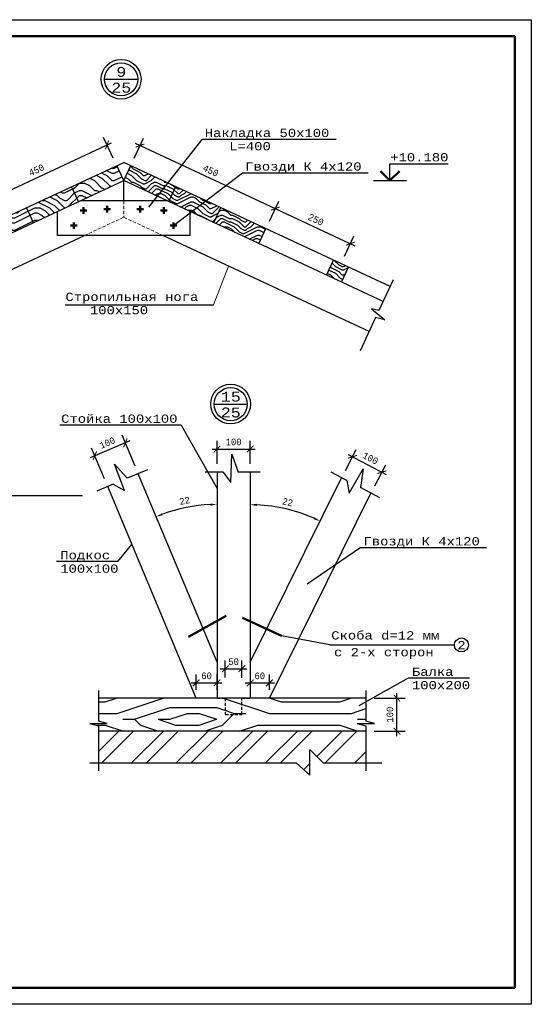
# Model space of a CAD drawing. Header units: millimetres. Extents: x -17 to 2655, y -428 to 194.
# Tile 38 of 47: x 1585 to 1739, y -103 to 194. Entities that reach past the tile are written whole.
import ezdxf
from ezdxf.enums import TextEntityAlignment as Align

# ---------------------------------------------------------------- set-up
doc = ezdxf.new("R2010")
doc.units = ezdxf.units.MM
doc.linetypes.add('HIDDEN2', pattern=[4.7625, 3.175, -1.5875])
doc.linetypes.add('ШТРИХОВАЯX2', pattern=[1.5, 1, -0.5])
for name, color, linetype in [('лист а3', 7, 'Continuous'), ('РАЗМЕР', 5, 'Continuous'), ('Размеры', 5, 'Continuous'), ('тонкий', 251, 'Continuous')]:
    doc.layers.add(name, color=color, linetype=linetype)
doc.layers.add('стропила', color=40, linetype='Continuous', lineweight=30)
doc.styles.get("Standard").update_dxf_attribs({"font": 'COUR.TTF', "width": 0.8, "height": 2})
doc.styles.add('style1', font='COUR.TTF')
doc.dimstyles.get("Standard").update_dxf_attribs({"dimtxt": 2, "dimasz": 2, "dimexe": 2.5, "dimexo": 2.5, "dimgap": 1, "dimtad": 1, "dimdec": 0, "dimzin": 0, "dimdsep": 46, "dimtxsty": 'Standard', "dimblk": 'ARCHTICK', "dimcen": -3, "dimdle": 1.5, "dimadec": 0, "dimazin": 0, "dimtfac": 0.75, "dimtdec": 0, "dimtofl": 0, "dimtmove": 0, "dimatfit": 3, "dimldrblk": 'ARCHTICK', "dimfxl": 0, "dimtvp": 1.5, "dimtolj": 1, "dimtzin": 0, "dimarcsym": 0})
doc.dimstyles.new('STANDARD$2', dxfattribs={"dimtxt": 2, "dimasz": 2, "dimexe": 2.5, "dimexo": 2.5, "dimgap": 1, "dimtad": 1, "dimdec": 0, "dimzin": 0, "dimdsep": 46, "dimtxsty": 'Standard', "dimcen": -3, "dimdle": 1.5, "dimadec": 0, "dimazin": 0, "dimtfac": 0.75, "dimtdec": 0, "dimtofl": 0, "dimtmove": 0, "dimatfit": 3, "dimldrblk": 'ARCHTICK', "dimfxl": 0, "dimtvp": 1.5, "dimtolj": 1, "dimtzin": 0, "dimarcsym": 0})

# ---------------------------------------------------------------- blocks, each defined once
blk = doc.blocks.new('_ArchTick')
at = {"color": 0, "linetype": 'ByBlock', "const_width": 0.15}
blk.add_lwpolyline([(-0.5, -0.5), (0.5, 0.5)], dxfattribs=at)
blk = doc.blocks.new('*D227')
at = {"layer": 'Defpoints', "color": 0}
for p in [(1659.15, 131.44), (1684.63, 126.93), (1681.81, 120.87)]:
    blk.add_point(p, dxfattribs=at)
at = {"layer": 'РАЗМЕР', "color": 0, "lineweight": -2}
for p, q in [((1660.21, 133.7), (1663.03, 139.76)), ((1660.61, 138.13), (1685.99, 126.3)), ((1682.86, 123.14), (1685.69, 129.19))]:
    blk.add_line(p, q, dxfattribs=at)
at = {"layer": 'РАЗМЕР', "color": 0, "lineweight": -2, "xscale": 2, "yscale": 2, "zscale": 2}
for p, rotation in [((1661.97, 137.49), 154.9999999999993), ((1684.63, 126.93), 334.9999999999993)]:
    blk.add_blockref('_ArchTick', p, dxfattribs=dict(at, rotation=rotation))
at = {"layer": 'РАЗМЕР', "color": 0, "insert": (1674.2, 134.14), "char_height": 2, "attachment_point": 5, "rotation": 335}
blk.add_mtext('\\A1;250', dxfattribs=at)
blk = doc.blocks.new('*D228')
at = {"layer": 'Defpoints', "color": 0}
for p in [(1611.23, 156.7), (1614.14, 150.46), (1573.36, 131.44)]:
    blk.add_point(p, dxfattribs=at)
at = {"layer": 'РАЗМЕР', "color": 0, "lineweight": -2}
for p, q in [((1613.08, 152.72), (1610.17, 158.97)), ((1569.09, 137.05), (1612.59, 157.33)), ((1572.3, 133.7), (1569.39, 139.95))]:
    blk.add_line(p, q, dxfattribs=at)
at = {"layer": 'РАЗМЕР', "color": 0, "lineweight": -2, "xscale": 2, "yscale": 2, "zscale": 2}
for p, rotation in [((1611.23, 156.7), 24.99999999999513), ((1570.44, 137.68), 204.9999999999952)]:
    blk.add_blockref('_ArchTick', p, dxfattribs=dict(at, rotation=rotation))
at = {"layer": 'РАЗМЕР', "color": 0, "insert": (1589.94, 149.12), "char_height": 2, "attachment_point": 5, "rotation": 25}
blk.add_mtext('\\A1;450', dxfattribs=at)
blk = doc.blocks.new('*D229')
at = {"layer": 'Defpoints', "color": 0}
for p in [(1621.19, 156.51), (1618.37, 150.46), (1659.15, 131.44)]:
    blk.add_point(p, dxfattribs=at)
at = {"layer": 'РАЗМЕР', "color": 0, "lineweight": -2}
for p, q in [((1619.42, 152.72), (1622.25, 158.78)), ((1663.33, 136.86), (1619.83, 157.15)), ((1660.21, 133.7), (1663.03, 139.76))]:
    blk.add_line(p, q, dxfattribs=at)
at = {"layer": 'РАЗМЕР', "color": 0, "lineweight": -2, "xscale": 2, "yscale": 2, "zscale": 2}
for p, rotation in [((1621.19, 156.51), 155.0000000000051), ((1661.97, 137.49), 335.0000000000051)]:
    blk.add_blockref('_ArchTick', p, dxfattribs=dict(at, rotation=rotation))
at = {"layer": 'РАЗМЕР', "color": 0, "insert": (1642.48, 148.93), "char_height": 2, "attachment_point": 5, "rotation": 335}
blk.add_mtext('\\A1;450', dxfattribs=at)
blk = doc.blocks.new('*D374')
at = {"layer": 'Defpoints', "color": 0}
for p in [(1654.39, 64.96), (1644.39, 57.98), (1654.39, 57.98)]:
    blk.add_point(p, dxfattribs=at)
at = {"layer": 'Размеры', "color": 0, "lineweight": -2}
for p, q in [((1644.39, 60.48), (1644.39, 67.46)), ((1654.39, 60.48), (1654.39, 67.46)), ((1642.89, 64.96), (1655.89, 64.96))]:
    blk.add_line(p, q, dxfattribs=at)
at = {"layer": 'Размеры', "color": 0, "lineweight": -2, "xscale": 2, "yscale": 2, "zscale": 2, "rotation": 180}
blk.add_blockref('_ArchTick', (1644.39, 64.96), dxfattribs=at)
at = {"layer": 'Размеры', "color": 0, "lineweight": -2, "xscale": 2, "yscale": 2, "zscale": 2}
blk.add_blockref('_ArchTick', (1654.39, 64.96), dxfattribs=at)
at = {"layer": 'Размеры', "color": 0, "insert": (1649.39, 67.08), "char_height": 2, "attachment_point": 5}
blk.add_mtext('\\A1;100', dxfattribs=at)
blk = doc.blocks.new('*D375')
at = {"layer": 'Defpoints', "color": 0}
for p in [(1620.65, 57.52), (1644.39, 57.98), (1638.14, 47.83), (1633.29, 27.26), (1644.39, 27.26)]:
    blk.add_point(p, dxfattribs=at)
at = {"layer": 'Размеры', "color": 0, "lineweight": -2}
blk.add_arc((1644.39, 0.7), 47.55, 92.4103, 110.2699, dxfattribs=at)
at = {"layer": 'Размеры', "color": 0}
for points in [[(1642.39, 48.53), (1642.4, 47.87), (1644.39, 48.24)], [(1628.04, 44.99), (1627.8, 45.61), (1626.06, 44.57)]]:
    blk.add_solid(points, dxfattribs=at)
at = {"layer": 'Размеры', "color": 0, "insert": (1634.63, 49.37), "char_height": 2, "attachment_point": 5, "rotation": 11.3401}
blk.add_mtext('\\A1;22', dxfattribs=at)
blk = doc.blocks.new('*D376')
at = {"layer": 'Defpoints', "color": 0}
for p in [(1654.39, 58), (1681.94, 56.31), (1668.72, 45.95), (1654.39, 27.26), (1667.55, 27.26)]:
    blk.add_point(p, dxfattribs=at)
at = {"layer": 'Размеры', "color": 0, "lineweight": -2}
blk.add_arc((1654.39, 0.7), 47.47, 66.0647, 87.5858, dxfattribs=at)
at = {"layer": 'Размеры', "color": 0}
for points in [[(1656.38, 47.79), (1656.4, 48.46), (1654.39, 48.17)], [(1673.79, 44.38), (1673.51, 43.78), (1675.46, 43.23)]]:
    blk.add_solid(points, dxfattribs=at)
at = {"layer": 'Размеры', "color": 0, "insert": (1665.69, 48.96), "char_height": 2, "attachment_point": 5, "rotation": 346.8252}
blk.add_mtext('\\A1;22', dxfattribs=at)
blk = doc.blocks.new('*D377')
at = {"layer": 'Defpoints', "color": 0}
for p in [(1689.32, -10.15), (1698.66, -10.15), (1689.32, -20.15)]:
    blk.add_point(p, dxfattribs=at)
at = {"layer": 'Размеры', "color": 0, "lineweight": -2}
for p, q in [((1698.66, -21.65), (1698.66, -8.65)), ((1691.82, -10.15), (1701.16, -10.15)), ((1691.82, -20.15), (1701.16, -20.15))]:
    blk.add_line(p, q, dxfattribs=at)
at = {"layer": 'Размеры', "color": 0, "lineweight": -2, "xscale": 2, "yscale": 2, "zscale": 2}
for p, rotation in [((1698.66, -10.15), 90), ((1698.66, -20.15), 270)]:
    blk.add_blockref('_ArchTick', p, dxfattribs=dict(at, rotation=rotation))
at = {"layer": 'Размеры', "color": 0, "insert": (1696.54, -15.15), "char_height": 2, "attachment_point": 5, "rotation": 90}
blk.add_mtext('\\A1;100', dxfattribs=at)
blk = doc.blocks.new('*D378')
at = {"layer": 'Defpoints', "color": 0}
for p in [(1694.1, 57.98), (1681.94, 56.31), (1690.8, 51.67)]:
    blk.add_point(p, dxfattribs=at)
at = {"layer": 'Размеры', "color": 0, "lineweight": -2}
for p, q in [((1683.1, 58.53), (1686.4, 64.83)), ((1683.91, 63.32), (1695.43, 57.28)), ((1691.96, 53.89), (1695.26, 60.19))]:
    blk.add_line(p, q, dxfattribs=at)
at = {"layer": 'Размеры', "color": 0, "lineweight": -2, "xscale": 2, "yscale": 2, "zscale": 2}
for p, rotation in [((1685.24, 62.62), 152.3582256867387), ((1694.1, 57.98), 332.3582256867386)]:
    blk.add_blockref('_ArchTick', p, dxfattribs=dict(at, rotation=rotation))
at = {"layer": 'Размеры', "color": 0, "insert": (1690.66, 62.18), "char_height": 2, "attachment_point": 5, "rotation": 332.3582}
blk.add_mtext('\\A1;100', dxfattribs=at)
blk = doc.blocks.new('*D379')
at = {"layer": 'Defpoints', "color": 0}
for p in [(1607.53, 62.94), (1620.65, 57.52), (1611.42, 53.65)]:
    blk.add_point(p, dxfattribs=at)
at = {"layer": 'Размеры', "color": 0, "lineweight": -2}
for p, q in [((1619.68, 59.82), (1615.78, 69.11)), ((1618.13, 67.39), (1606.14, 62.36)), ((1610.46, 55.95), (1606.56, 65.24))]:
    blk.add_line(p, q, dxfattribs=at)
at = {"layer": 'Размеры', "color": 0, "lineweight": -2, "xscale": 2, "yscale": 2, "zscale": 2}
for p, rotation in [((1616.75, 66.81), 22.77183431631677), ((1607.53, 62.94), 202.7718343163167)]:
    blk.add_blockref('_ArchTick', p, dxfattribs=dict(at, rotation=rotation))
at = {"layer": 'Размеры', "color": 0, "insert": (1611.31, 66.83), "char_height": 2, "attachment_point": 5, "rotation": 22.7718}
blk.add_mtext('\\A1;100', dxfattribs=at)
blk = doc.blocks.new('*D380')
at = {"layer": 'Defpoints', "color": 0}
for p in [(1644.39, -5.59), (1638.08, -10.15), (1644.39, -10.15)]:
    blk.add_point(p, dxfattribs=at)
at = {"layer": 'Размеры', "color": 0, "lineweight": -2}
for p, q in [((1636.58, -5.59), (1645.89, -5.59)), ((1638.08, -7.65), (1638.08, -3.09)), ((1644.39, -7.65), (1644.39, -3.09))]:
    blk.add_line(p, q, dxfattribs=at)
at = {"layer": 'Размеры', "color": 0, "lineweight": -2, "xscale": 2, "yscale": 2, "zscale": 2, "rotation": 180}
blk.add_blockref('_ArchTick', (1638.08, -5.59), dxfattribs=at)
at = {"layer": 'Размеры', "color": 0, "lineweight": -2, "xscale": 2, "yscale": 2, "zscale": 2}
blk.add_blockref('_ArchTick', (1644.39, -5.59), dxfattribs=at)
at = {"layer": 'Размеры', "color": 0, "insert": (1641.24, -3.46), "char_height": 2, "attachment_point": 5}
blk.add_mtext('\\A1;60', dxfattribs=at)
blk = doc.blocks.new('*D381')
at = {"layer": 'Defpoints', "color": 0}
for p in [(1654.39, -5.59), (1660.18, -5.59), (1660.18, -10.15)]:
    blk.add_point(p, dxfattribs=at)
at = {"layer": 'Размеры', "color": 0, "lineweight": -2}
for p, q in [((1652.89, -5.59), (1661.68, -5.59)), ((1660.18, -7.65), (1660.18, -3.09))]:
    blk.add_line(p, q, dxfattribs=at)
at = {"layer": 'Размеры', "color": 0, "lineweight": -2, "xscale": 2, "yscale": 2, "zscale": 2, "rotation": 180}
blk.add_blockref('_ArchTick', (1654.39, -5.59), dxfattribs=at)
at = {"layer": 'Размеры', "color": 0, "lineweight": -2, "xscale": 2, "yscale": 2, "zscale": 2}
blk.add_blockref('_ArchTick', (1660.18, -5.59), dxfattribs=at)
at = {"layer": 'Размеры', "color": 0, "insert": (1657.29, -3.46), "char_height": 2, "attachment_point": 5}
blk.add_mtext('\\A1;60', dxfattribs=at)
blk = doc.blocks.new('*D382')
at = {"layer": 'Defpoints', "color": 0}
for p in [(1651.89, -1.31), (1646.89, -6.44), (1651.89, -6.5)]:
    blk.add_point(p, dxfattribs=at)
at = {"layer": 'Размеры', "color": 0, "lineweight": -2}
for p, q in [((1646.89, -3.94), (1646.89, 1.19)), ((1651.89, -4), (1651.89, 1.19)), ((1645.39, -1.31), (1653.39, -1.31))]:
    blk.add_line(p, q, dxfattribs=at)
at = {"layer": 'Размеры', "color": 0, "lineweight": -2, "xscale": 2, "yscale": 2, "zscale": 2, "rotation": 180}
blk.add_blockref('_ArchTick', (1646.89, -1.31), dxfattribs=at)
at = {"layer": 'Размеры', "color": 0, "lineweight": -2, "xscale": 2, "yscale": 2, "zscale": 2}
blk.add_blockref('_ArchTick', (1651.89, -1.31), dxfattribs=at)
at = {"layer": 'Размеры', "color": 0, "insert": (1649.39, 0.81), "char_height": 2, "attachment_point": 5}
blk.add_mtext('\\A1;50', dxfattribs=at)

msp = doc.modelspace()

# ---------------------------------------------------------------- hatches: boundary and pattern name
at = {"layer": 'тонкий'}
h = msp.add_hatch(dxfattribs=at)
h.set_pattern_fill('ENDGRAIN', scale=15, style=0, pattern_type=2)
h.set_pattern_definition([(0, (1148.41, -1326.307), (15, 15), [0.75, -14.25]), (0, (1137.91, -1324.807), (15, 15), [1.5, -13.5]), (0, (1147.66, -1324.057), (15, 15), [0.75, -14.25]), (0, (1138.66, -1322.557), (15, 15), [0.75, -14.25]), (0, (1147.66, -1321.807), (15, 15), [0.75, -14.25]), (0, (1139.41, -1321.057), (15, 15), [0.75, -14.25]), (0, (1147.66, -1320.307), (15, 15), [0.75, -14.25]), (0, (1139.41, -1318.807), (15, 15), [0.75, -8.25, 0.75, -5.25]), (0, (1139.41, -1317.307), (15, 15), [1.5, -7.5, 0.75, -5.25]), (0, (1138.66, -1315.057), (15, 15), [0.75, -2.25, 0.75, -6, 0.75, -4.5]), (0, (1137.91, -1313.557), (15, 15), [0.75, -3, 1.5, -9.75]), (0, (1147.66, -1312.807), (15, 15), [0.75, -14.25]), (0, (1137.91, -1312.057), (15, 15), [0.75, -3.75, 0.75, -9.75]), (45, (1136.41, -1326.307), (2e-15, 15), [2.12132, -19.09189]), (45, (1149.16, -1326.307), (2e-15, 15), [4.24264, -16.97056]), (45, (1149.16, -1318.807), (2e-15, 15), [1.06065, -20.15255]), (45, (1136.41, -1317.307), (2e-15, 15), [3.18198, -18.03122]), (45, (1149.16, -1317.307), (2e-15, 15), [5.3033, -15.9099]), (45, (1149.16, -1315.057), (2e-15, 15), [3.18198, -18.03122]), (315, (1146.16, -1313.557), (15, -3e-15), [1.06065, -20.15255]), (315, (1140.91, -1325.557), (15, -3e-15), [2.12132, -19.09189]), (315, (1141.66, -1319.557), (15, -3e-15), [2.12132, -19.09189]), (315, (1146.16, -1322.557), (15, -3e-15), [2.12132, -19.09189]), (315, (1145.41, -1316.557), (15, -3e-15), [2.12132, -19.09189]), (315, (1146.16, -1315.057), (15, -3e-15), [3.18198, -18.03122]), (315, (1142.41, -1324.057), (15, -3e-15), [3.18198, -18.03122]), (315, (1144.66, -1323.307), (15, -3e-15), [3.18198, -18.03122]), (315, (1142.41, -1318.057), (15, -3e-15), [3.18198, -18.03122]), (315, (1143.91, -1317.307), (15, -3e-15), [3.18198, -18.03122]), (26.56505, (1137.16, -1323.3066), (15, 6e-09), [1.67705, -31.86397]), (26.56505, (1148.41, -1324.0566), (15, 6e-09), [6.7082, -26.83282]), (26.56505, (1148.41, -1321.8066), (15, 6e-09), [6.7082, -26.83282]), (26.56505, (1148.41, -1320.3066), (15, 6e-09), [6.70821, -10.05, 3.35415, -13.42866]), (26.56505, (1149.91, -1318.0566), (15, 6e-09), [1.67705, -31.86397]), (26.56505, (1136.41, -1312.8066), (15, 6e-09), [1.67705, -31.86397]), (26.56505, (1148.41, -1312.8066), (15, 6e-09), [3.3541, -30.18692]), (333.43495, (1144.66, -1326.3066), (15, -6e-09), [3.3541, -30.18692]), (333.43495, (1139.41, -1322.5566), (15, -6e-09), [3.3541, -30.18692]), (333.43495, (1139.41, -1324.8066), (15, -6e-09), [1.67705, -31.86392]), (333.43495, (1140.16, -1321.0566), (15, -6e-09), [5.03115, -28.50987]), (333.43495, (1143.16, -1321.0566), (15, -6e-09), [3.3541, -30.18692]), (333.43495, (1144.66, -1320.3066), (15, -6e-09), [3.3541, -30.18692]), (333.43495, (1140.16, -1318.8066), (15, -6e-09), [1.67705, -31.86392]), (333.43495, (1140.91, -1317.3066), (15, -6e-09), [1.67705, -31.86392]), (333.43495, (1146.91, -1314.3066), (15, -6e-09), [1.67705, -31.86392]), (333.43495, (1146.16, -1319.5566), (15, -6e-09), [1.67705, -31.86392]), (333.43495, (1139.41, -1315.0566), (15, -6e-09), [5.03115, -28.50987]), (333.43495, (1138.66, -1313.5566), (15, -6e-09), [3.3541, -30.18692]), (333.43495, (1146.91, -1318.0566), (15, -6e-09), [1.677, -15.093, 1.677, -15.09402]), (333.43495, (1142.41, -1315.0566), (15, -6e-09), [3.3541, -30.18692]), (333.43495, (1143.16, -1313.5566), (15, -6e-09), [3.3541, -30.18692]), (333.43495, (1138.66, -1312.0566), (15, -6e-09), [3.3541, -30.18692]), (333.43495, (1143.16, -1312.0566), (15, -6e-09), [3.3541, -30.18692])])
h.paths.add_polyline_path([(1589.0637, 133.2459), (1586.9506, 137.7774), (1573.356, 131.4382), (1575.4691, 126.9067)])
h.paths.add_polyline_path([(1602.6582, 139.5852), (1600.5451, 144.1167), (1586.9506, 137.7774), (1589.0637, 133.2459)])
h.paths.add_polyline_path([(1616.2528, 145.9244), (1614.1397, 150.4559), (1600.5451, 144.1167), (1602.6582, 139.5852)])
h = msp.add_hatch(dxfattribs=at)
h.set_pattern_fill('ENDGRAIN', scale=10, style=0, pattern_type=2)
h.set_pattern_definition([(0, (-767.428, -1314.006), (10, 10), [0.5, -9.5]), (0, (-774.428, -1313.006), (10, 10), [1, -9]), (0, (-767.928, -1312.506), (10, 10), [0.5, -9.5]), (0, (-773.928, -1311.506), (10, 10), [0.5, -9.5]), (0, (-767.928, -1311.006), (10, 10), [0.5, -9.5]), (0, (-773.428, -1310.506), (10, 10), [0.5, -9.5]), (0, (-767.928, -1310.006), (10, 10), [0.5, -9.5]), (0, (-773.428, -1309.006), (10, 10), [0.5, -5.5, 0.5, -3.5]), (0, (-773.428, -1308.006), (10, 10), [1, -5, 0.5, -3.5]), (0, (-773.928, -1306.506), (10, 10), [0.5, -1.5, 0.5, -4, 0.5, -3]), (0, (-774.428, -1305.506), (10, 10), [0.5, -2, 1, -6.5]), (0, (-767.928, -1305.006), (10, 10), [0.5, -9.5]), (0, (-774.428, -1304.506), (10, 10), [0.5, -2.5, 0.5, -6.5]), (45, (-775.428, -1314.006), (1e-15, 10), [1.41421, -12.727926]), (45, (-766.928, -1314.006), (1e-15, 10), [2.828427, -11.31371]), (45, (-766.928, -1309.006), (1e-15, 10), [0.7071, -13.435036]), (45, (-775.428, -1308.006), (1e-15, 10), [2.12132, -12.020816]), (45, (-766.928, -1308.006), (1e-15, 10), [3.535534, -10.6066]), (45, (-766.928, -1306.506), (1e-15, 10), [2.12132, -12.020816]), (315, (-768.928, -1305.506), (10, -2e-15), [0.7071, -13.435036]), (315, (-772.428, -1313.506), (10, -2e-15), [1.41421, -12.727926]), (315, (-771.928, -1309.506), (10, -2e-15), [1.41421, -12.727926]), (315, (-768.928, -1311.506), (10, -2e-15), [1.41421, -12.727926]), (315, (-769.428, -1307.506), (10, -2e-15), [1.41421, -12.727926]), (315, (-768.928, -1306.506), (10, -2e-15), [2.12132, -12.020816]), (315, (-771.428, -1312.506), (10, -2e-15), [2.12132, -12.020816]), (315, (-769.928, -1312.006), (10, -2e-15), [2.12132, -12.020816]), (315, (-771.428, -1308.506), (10, -2e-15), [2.12132, -12.020816]), (315, (-770.428, -1308.006), (10, -2e-15), [2.12132, -12.020816]), (26.56505, (-774.9282, -1312.006), (10, 4e-09), [1.118034, -21.242646]), (26.56505, (-767.4282, -1312.506), (10, 4e-09), [4.472136, -17.888544]), (26.56505, (-767.4282, -1311.006), (10, 4e-09), [4.472136, -17.888544]), (26.56505, (-767.4282, -1310.006), (10, 4e-09), [4.47214, -6.7, 2.2361, -8.95244]), (26.56505, (-766.4282, -1308.506), (10, 4e-09), [1.118034, -21.242646]), (26.56505, (-775.4282, -1305.006), (10, 4e-09), [1.118034, -21.242646]), (26.56505, (-767.4282, -1305.006), (10, 4e-09), [2.236068, -20.124612]), (333.43495, (-769.9282, -1314.006), (10, -4e-09), [2.236068, -20.124612]), (333.43495, (-773.4282, -1311.506), (10, -4e-09), [2.236068, -20.124612]), (333.43495, (-773.4282, -1313.006), (10, -4e-09), [1.118034, -21.242612]), (333.43495, (-772.9282, -1310.506), (10, -4e-09), [3.354102, -19.006578]), (333.43495, (-770.9282, -1310.506), (10, -4e-09), [2.236068, -20.124612]), (333.43495, (-769.9282, -1310.006), (10, -4e-09), [2.236068, -20.124612]), (333.43495, (-772.9282, -1309.006), (10, -4e-09), [1.118034, -21.242612]), (333.43495, (-772.4282, -1308.006), (10, -4e-09), [1.118034, -21.242612]), (333.43495, (-768.4282, -1306.006), (10, -4e-09), [1.118034, -21.242612]), (333.43495, (-768.9282, -1309.506), (10, -4e-09), [1.118034, -21.242612]), (333.43495, (-773.4282, -1306.506), (10, -4e-09), [3.354102, -19.006578]), (333.43495, (-773.9282, -1305.506), (10, -4e-09), [2.236068, -20.124612]), (333.43495, (-768.4282, -1308.506), (10, -4e-09), [1.118, -10.062, 1.118, -10.06268]), (333.43495, (-771.4282, -1306.506), (10, -4e-09), [2.236068, -20.124612]), (333.43495, (-770.9282, -1305.506), (10, -4e-09), [2.236068, -20.124612]), (333.43495, (-773.9282, -1304.506), (10, -4e-09), [2.236068, -20.124612]), (333.43495, (-770.9282, -1304.506), (10, -4e-09), [2.236068, -20.124612])])
h.paths.add_polyline_path([(1618.3659, 150.4559), (1616.2528, 145.9244), (1626.3901, 141.1973), (1629.5872, 145.2233)])
h.paths.add_polyline_path([(1631.9604, 144.1167), (1629.8473, 139.5852), (1636.6046, 136.4342), (1641.0866, 139.8611)])
h.paths.add_polyline_path([(1631.9604, 144.1167), (1629.5872, 145.2233), (1626.3901, 141.1973), (1629.8473, 139.5852)])
h.paths.add_polyline_path([(1643.4419, 133.2459), (1645.555, 137.7774), (1641.0866, 139.8611), (1636.6046, 136.4342)])
h.paths.add_polyline_path([(1645.555, 137.7774), (1643.4419, 133.2459), (1657.0364, 126.9067), (1659.1495, 131.4382)])
h.paths.add_polyline_path([(1679.5413, 121.9293), (1677.4282, 117.3978), (1681.9598, 115.2847), (1684.0728, 119.8163)])
h = msp.add_hatch(dxfattribs=at)
h.set_pattern_fill('WOODFACE', color=256, scale=50, angle=315, style=0, pattern_type=2)
h.set_pattern_definition([(315, (1124.53, 619.8), (70.7107, -1e-14), [2.5, -47.5]), (45, (1151.047, 618.03), (2e-14, 70.7107), [5, -45]), (0, (1140.44, 621.567), (35.3553, 35.3553), [3.535, -10.605, 3.535, -7.07, 24.75, -21.2157]), (0, (1120.995, 619.8), (35.3553, 35.3553), [3.5355, -7.071, 3.5355, -56.5687]), (0, (1136.905, 610.96), (35.3553, 35.3553), [3.5355, -67.1752]), (0, (1138.673, 605.658), (35.3553, 35.3553), [3.5355, -67.1752]), (0, (1136.905, 614.496), (35.3553, 35.3553), [3.5355, -67.1752]), (0, (1136.905, 618.032), (35.3553, 35.3553), [7.071, -63.6397]), (0, (1172.26, 635.71), (35.3553, 35.3553), [7.071, -63.6397]), (0, (1135.137, 623.335), (35.3553, 35.3553), [14.142, -56.5687]), (0, (1135.137, 626.87), (35.3553, 35.3553), [14.142, -56.5687]), (0, (1168.725, 614.496), (35.3553, 35.3553), [14.142, -56.5687]), (0, (1136.905, 632.174), (35.3553, 35.3553), [10.6066, -60.104]), (0, (1135.137, 644.55), (35.3553, 35.3553), [10.6066, -60.104]), (0, (1135.137, 637.477), (35.3553, 35.3553), [10.6066, -60.104]), (0, (1168.725, 625.103), (35.3553, 35.3553), [17.6777, -53.033]), (0, (1166.957, 630.406), (35.3553, 35.3553), [17.6777, -53.033]), (0, (1161.654, 618.032), (35.3553, 35.3553), [24.7487, -45.962]), (341.565, (1131.602, 619.8), (35.35534, -35.35534), [5.5902, -106.2132]), (341.565, (1149.28, 623.335), (35.35534, -35.35534), [5.5902, -106.2132]), (341.565, (1143.976, 621.567), (35.35534, -35.35534), [5.5902, -106.2132]), (341.565, (1126.298, 618.032), (35.35534, -35.35534), [11.1803, -100.623]), (341.565, (1149.28, 626.87), (35.35534, -35.35534), [16.7705, -95.033]), (341.565, (1147.511, 632.174), (35.35534, -35.35534), [22.3607, -89.4427]), (341.565, (1145.744, 637.477), (35.35534, -35.35534), [22.3607, -89.4427]), (341.565, (1151.047, 653.387), (35.35534, -35.35534), [22.3607, -89.4427]), (341.565, (1147.511, 649.852), (35.35534, -35.35534), [27.9508, -83.8525]), (341.565, (1145.744, 644.548), (35.35534, -35.35534), [27.9508, -83.8525]), (18.435, (1143.976, 618.032), (35.35534, 35.35534), [5.5902, -106.2132]), (18.435, (1135.137, 619.8), (35.35534, 35.35534), [5.5902, -106.2132]), (18.435, (1124.53, 619.8), (35.35534, 35.35534), [11.1803, -100.623]), (18.435, (1140.44, 614.496), (35.35534, 35.35534), [11.1803, -100.623]), (18.435, (1119.227, 621.567), (35.35534, 35.35534), [16.7705, -95.033]), (18.435, (1115.692, 625.103), (35.35534, 35.35534), [22.3607, -89.4427]), (18.435, (1149.28, 595.05), (35.35534, 35.35534), [22.3607, -89.4427]), (18.435, (1140.44, 610.96), (35.35534, 35.35534), [22.3607, -89.4427]), (18.435, (1143.976, 600.354), (35.35534, 35.35534), [27.9508, -83.8525]), (18.435, (1142.208, 605.658), (35.35534, 35.35534), [27.9508, -83.8525])])
h.paths.add_polyline_path([(1689.3194, -20.1452), (1689.3194, -18.5035), (1686.7068, -17.7915), (1691.932, -17.7915), (1689.3194, -17.0794), (1689.3194, -10.1452), (1608.6039, -10.1452), (1608.6039, -17.0794), (1611.2166, -17.7915), (1605.9913, -17.7915), (1608.6039, -18.5035), (1608.6039, -20.1452)])
h = msp.add_hatch(dxfattribs=at)
h.set_pattern_fill('ANSI32', color=256, style=0)
h.set_pattern_definition([(45, (29.964, -1.959), (-6.73519, 6.73519), []), (45, (34.454, -1.959), (-6.73519, 6.73519), [])])
h.paths.add_polyline_path([(1676.4351, -29.7305), (1689.3194, -29.7305), (1689.3194, -20.1452), (1608.6039, -20.1452), (1608.6039, -29.7305), (1668.2588, -29.7305), (1672.3469, -33.455), (1672.3469, -25.6673)])

# ---------------------------------------------------------------- linework, layer by layer
for p, q in [((1623.8001, 137.9358), (1640.047, 158.3948)), ((1640.047, 158.3948), (1680.3205, 158.3948)), ((1696.5474, 150.9434), (1714.1084, 150.9434)), ((1696.5474, 145.9434), (1696.5474, 150.9434)), ((1631.2527, 132.3423), (1652.1015, 148.2829)), ((1652.1015, 148.2829), (1689.961, 148.2829)), ((1691.5474, 145.9434), (1701.5474, 145.9434)), ((1598.5553, 108.475), (1643.3336, 108.475)), ((1527.1189, 50.9898), (1603.796, 50.9898)), ((1687.7544, 35.2319), (1725.6138, 35.2319)), ((1608.6039, -7.9105), (1608.6039, -17.0794)), ((1689.3194, -7.9105), (1689.3194, -17.0794)), ((1605.9913, -17.7915), (1611.2166, -17.7915)), ((1605.9913, -17.7915), (1608.6039, -18.5035)), ((1611.2166, -17.7915), (1608.6039, -17.0794)), ((1686.7068, -17.7915), (1691.932, -17.7915)), ((1686.7068, -17.7915), (1689.3194, -18.5035)), ((1691.932, -17.7915), (1689.3194, -17.0794)), ((1608.6039, -18.5035), (1608.6039, -32.068)), ((1689.3194, -18.5035), (1689.3194, -32.068))]:
    msp.add_line(p, q)
at = {"lineweight": 30}
for p, q in [((1535.9322, 113.9872), (1616.2528, 151.4413)), ((1616.2528, 145.9244), (1614.1397, 150.4559)), ((1696.5733, 113.9872), (1616.2528, 151.4413)), ((1616.2528, 145.9244), (1618.3659, 150.4559)), ((1538.0453, 109.4557), (1616.2528, 145.9244)), ((1694.4602, 109.4557), (1616.2528, 145.9244)), ((1616.2528, 139.8422), (1616.2528, 145.9244)), ((1629.296, 139.8422), (1603.2095, 139.8422)), ((1596.2529, 129.3738), (1596.2529, 136.5983)), ((1636.2527, 129.3738), (1636.2527, 136.5983)), ((1542.2715, 100.3927), (1604.4218, 129.3738)), ((1636.2527, 129.3738), (1596.2529, 129.3738)), ((1690.2341, 100.3927), (1628.0838, 129.3738))]:
    msp.add_line(p, q, dxfattribs=at)
at = {"color": 7, "lineweight": 30}
for p, q in [((1616.2528, 145.9244), (1614.1397, 150.4559)), ((1616.2528, 145.9244), (1618.3659, 150.4559)), ((1602.6582, 139.5852), (1600.5451, 144.1167)), ((1629.8473, 139.5852), (1631.9604, 144.1167)), ((1589.0637, 133.2459), (1586.9506, 137.7774)), ((1643.4419, 133.2459), (1645.555, 137.7774)), ((1657.0364, 126.9067), (1659.1495, 131.4382)), ((1677.4282, 117.3978), (1679.5413, 121.9293)), ((1681.9598, 115.2847), (1684.0728, 119.8163))]:
    msp.add_line(p, q, dxfattribs=at)
at = {"lineweight": 50}
for p, q in [((1696.5474, 145.9434), (1693.719, 148.7718)), ((1696.5474, 145.9434), (1699.3758, 148.7718)), ((1603.1492, 136.9599), (1605.1492, 136.9599)), ((1604.1492, 135.9599), (1604.1492, 137.9599)), ((1610.2528, 137.3423), (1612.2528, 137.3423)), ((1611.2528, 136.3423), (1611.2528, 138.3422)), ((1622.2527, 137.3423), (1620.2528, 137.3423)), ((1621.2528, 136.3423), (1621.2528, 138.3422)), ((1629.3563, 136.9599), (1627.3563, 136.9599)), ((1628.3563, 135.9599), (1628.3563, 137.9599)), ((1600.2529, 132.3423), (1602.2528, 132.3423)), ((1601.2529, 131.3423), (1601.2529, 133.3423)), ((1632.2527, 132.3423), (1630.2527, 132.3423)), ((1631.2527, 131.3423), (1631.2527, 133.3423))]:
    msp.add_line(p, q, dxfattribs=at)
at = {"linetype": 'ШТРИХОВАЯX2', "lineweight": 0}
for p in [(1616.2528, 139.8422), (1604.4218, 129.3738), (1628.0838, 129.3738)]:
    msp.add_line(p, (1616.2528, 134.8907), dxfattribs=at)
at = {"lineweight": 0}
msp.add_line((1643.3336, 108.475), (1647.8846, 120.1405), dxfattribs=at)
for centre in [(1615.4723, 176.49), (1648.5013, 78.5211)]:
    msp.add_circle(centre, 6)
at = {"lineweight": 30}
for centre in [(1615.4723, 176.49), (1648.5013, 78.5211)]:
    msp.add_circle(centre, 5, dxfattribs=at)
at = {"layer": 'лист а3', "color": 7}
msp.add_lwpolyline([(1319.1703, -102.5277), (1319.1703, 194.4723), (1739.1703, 194.4723), (1739.1703, -102.5277), (1319.1703, -102.5277)], dxfattribs=at)
at = {"layer": 'лист а3', "color": 7, "lineweight": 50}
msp.add_lwpolyline([(1339.1703, 189.4723), (1734.1703, 189.4723), (1734.1703, -97.5277), (1339.1703, -97.5277), (1339.1703, 189.4723)], dxfattribs=at)
at = {"layer": 'стропила'}
for p, q in [((1644.392, 0.6964), (1620.6455, 57.5195)), ((1638.0846, -10.1452), (1611.4249, 53.6489)), ((1654.392, 0.6964), (1681.9384, 56.3113)), ((1660.1815, -10.1452), (1690.7993, 51.6707)), ((1689.3194, -10.1452), (1608.6039, -10.1452)), ((1689.3194, -20.1452), (1608.6039, -20.1452))]:
    msp.add_line(p, q, dxfattribs=at)
for points in [[(1644.392, 57.9841), (1644.392, -10.1452)], [(1654.392, 58.0001), (1654.392, -10.1452)]]:
    msp.add_lwpolyline(points, dxfattribs=at)
at = {"layer": 'тонкий'}
for p, q in [((1610.4723, 176.49), (1620.4723, 176.49)), ((1643.5013, 78.5211), (1653.5013, 78.5211)), ((1633.5995, 72.2006), (1644.392, 53.0463)), ((1648.5966, 54.9108), (1648.9032, 63.4324)), ((1648.9032, 63.4324), (1650.7967, 57.9944)), ((1616.4895, 52.4344), (1613.4864, 60.4153)), ((1613.4864, 60.4153), (1617.3304, 56.1279)), ((1623.4023, 58.6768), (1617.3304, 56.1279)), ((1646.2321, 57.9871), (1640.8289, 57.9784)), ((1646.2321, 57.9871), (1648.5966, 54.9108)), ((1657.3818, 58.0049), (1650.7967, 57.9944)), ((1683.5708, 55.4564), (1678.7842, 57.9632)), ((1684.232, 51.6331), (1688.469, 59.0332)), ((1688.469, 59.0332), (1687.6144, 53.3387)), ((1613.1216, 54.3611), (1608.1395, 52.2697)), ((1613.1216, 54.3611), (1616.4895, 52.4344)), ((1683.5708, 55.4564), (1684.232, 51.6331)), ((1693.4479, 50.2835), (1687.6144, 53.3387)), ((1614.4595, 31.0313), (1618.7233, 36.1846)), ((1687.7544, 35.2319), (1671.5428, 24.2136)), ((1678.4331, 5.8603), (1663.8795, 8.586)), ((1702.0476, -4.1254), (1687.1632, -12.5188))]:
    msp.add_line(p, q, dxfattribs=at)
at = {"layer": 'тонкий', "linetype": 'Continuous'}
msp.add_line((1633.5995, 72.2006), (1596.9856, 72.2006), dxfattribs=at)
at = {"layer": 'тонкий', "linetype": 'Continuous', "ltscale": 2}
for p, q in [((1614.4595, 31.0313), (1595.9911, 31.0313)), ((1678.4331, 5.8603), (1715.9863, 5.8603)), ((1720.516, -4.1254), (1702.0476, -4.1254))]:
    msp.add_line(p, q, dxfattribs=at)
at = {"layer": 'тонкий', "lineweight": 50}
for p, q in [((1635.7739, 8.3515), (1647.1713, 14.6044)), ((1663.8795, 8.586), (1652.1041, 14.0942))]:
    msp.add_line(p, q, dxfattribs=at)
at = {"layer": 'тонкий'}
for points in [[(1697.5216, 116.0208), (1693.2207, 106.7975), (1690.9689, 107.2564), (1695.0111, 103.9658), (1692.222, 104.6559), (1687.5223, 94.5773)], [(1606.0627, -29.7305), (1668.2588, -29.7305), (1672.3469, -33.455), (1672.3469, -25.6673), (1676.4351, -29.7305), (1694.1095, -29.7305)]]:
    msp.add_lwpolyline(points, dxfattribs=at)
at = {"layer": 'тонкий', "linetype": 'HIDDEN2', "ltscale": 0.3}
msp.add_lwpolyline([(1644.392, -10.1452), (1646.892, -10.1452), (1646.892, -15.1452), (1651.892, -15.1452), (1651.892, -10.1452), (1654.392, -10.1452)], dxfattribs=at)
at = {"layer": 'тонкий'}
msp.add_circle((1718.1038, 5.8603), 2.1175, dxfattribs=at)

# ---------------------------------------------------------------- texts
at = {"style": 'style1'}
for s, p in [('9', (1615.5172, 178.7297)), ('15', (1648.5461, 80.7609))]:
    msp.add_text(s, height=3, dxfattribs=at).set_placement(p, align=Align.MIDDLE_CENTER)
at = {"color": 0, "style": 'style1'}
for p in [(1615.5172, 173.9601), (1648.5461, 75.9912)]:
    msp.add_text('25', height=3, dxfattribs=at).set_placement(p, align=Align.MIDDLE_CENTER)
at = {"style": 'style1'}
for s, p in [('Накладка 50x100', (1640.6915, 159.0598)), ('L=400', (1648.0872, 155.0598)), ('Гвозди К 4x120', (1652.9128, 148.9479)), ('+10.180', (1696.6347, 151.7305)), ('Стропильная нога', (1598.6788, 109.6146)), ('100x150', (1606.0745, 105.6146)), ('Стойка 100x100', (1597.3938, 72.8656)), ('Гвозди К 4x120', (1688.5656, 35.8969)), ('Подкос', (1597.125, 31.6963)), ('100x100', (1597.125, 27.6437)), ('Скоба d=12 мм', (1678.8458, 7.5096)), ('2', (1716.862, 4.5415)), ('с 2-х сторон', (1679.6711, 2.4489)), ('Балка', (1703.1815, -3.4604)), ('100x200', (1703.1815, -7.513))]:
    msp.add_text(s, height=2.5, dxfattribs=at).set_placement(p)

# ---------------------------------------------------------------- dimensions: what is measured, and where the dimension line sits
at = {"layer": 'РАЗМЕР'}
for p1, p2, distance, text, picture, middle in [((1573.356, 131.4382), (1614.1397, 150.4559), 6.8893, '450', '*D228', (1589.9387, 149.1158)), ((1659.1495, 131.4382), (1681.8071, 120.8728), 6.6825, '250', '*D227', (1674.2001, 134.1369))]:
    dim = msp.add_aligned_dim(p1=p1, p2=p2, distance=distance, text=text, dimstyle='Standard', dxfattribs=at)
    dim.commit()
    dim.dimension.update_dxf_attribs({"geometry": picture, "text_midpoint": middle})
dim = msp.add_linear_dim(base=(1621.19, 156.5124), p1=(1659.1495, 131.4382), p2=(1618.3659, 150.4559), angle=155, text='450', dimstyle='Standard', dxfattribs=at)
dim.commit()
dim.dimension.update_dxf_attribs({"geometry": '*D229', "text_midpoint": (1641.5818, 147.0035), "dimtype": 161})
at = {"layer": 'Размеры'}
for p1, p2, distance, picture, middle in [((1620.6455, 57.5195), (1611.4249, 53.6489), -10.0742, '*D379', (1611.3137, 66.8315)), ((1681.9384, 56.3113), (1690.7993, 51.6707), 7.1211, '*D378', (1690.658, 62.1808))]:
    dim = msp.add_aligned_dim(p1=p1, p2=p2, distance=distance, text='100', dimstyle='Standard', dxfattribs=at)
    dim.commit()
    dim.dimension.update_dxf_attribs({"geometry": picture, "text_midpoint": middle})
for base, p1, p2, text, picture, middle in [((1654.392, 64.9588), (1644.392, 57.9841), (1654.392, 57.9841), '100', '*D374', (1649.392, 67.0827)), ((1651.892, -1.3148), (1646.892, -6.4359), (1651.892, -6.5007), '50', '*D382', (1649.392, 0.8091)), ((1644.392, -5.5872), (1638.0846, -10.1452), (1644.392, -10.1452), '60', '*D380', (1641.2383, -3.4633))]:
    dim = msp.add_linear_dim(base=base, p1=p1, p2=p2, text=text, dimstyle='Standard', dxfattribs=at)
    dim.commit()
    dim.dimension.update_dxf_attribs({"geometry": picture, "text_midpoint": middle})
for base, line1, line2, picture, middle in [((1638.1367, 47.8286), ((1644.392, 57.9841), (1644.392, 27.2594)), ((1633.2913, 27.2594), (1620.6455, 57.5195)), '*D375', (1634.6304, 49.371)), ((1668.7186, 45.9516), ((1667.5488, 27.2594), (1681.9384, 56.3113)), ((1654.392, 58.0001), (1654.392, 27.2594)), '*D376', (1665.6894, 48.9589))]:
    dim = msp.add_angular_dim_2l(base=base, line1=line1, line2=line2, text='22', dimstyle='STANDARD$2', dxfattribs=at)
    dim.commit()
    dim.dimension.update_dxf_attribs({"geometry": picture, "text_midpoint": middle})
dim = msp.add_linear_dim(base=(1660.1815, -5.5872), p1=(1654.392, -5.5872), p2=(1660.1815, -10.1452), text='60', dimstyle='Standard', override={"dimtmove": 1}, dxfattribs=at)
dim.commit()
dim.dimension.update_dxf_attribs({"geometry": '*D381', "text_midpoint": (1657.2868, -3.4633)})
dim = msp.add_linear_dim(base=(1698.6631, -10.1452), p1=(1689.3194, -20.1452), p2=(1689.3194, -10.1452), angle=90, text='100', dimstyle='Standard', dxfattribs=at)
dim.commit()
dim.dimension.update_dxf_attribs({"geometry": '*D377', "text_midpoint": (1696.5391, -15.1452)})

doc.saveas('drawing.dxf')
